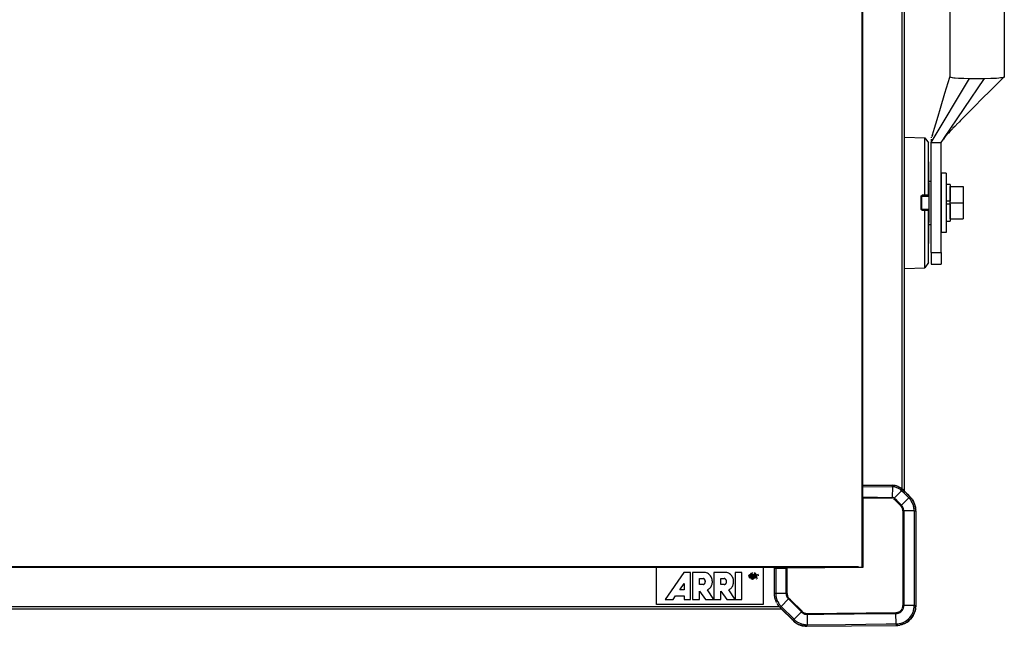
# Model space of a CAD drawing. Header units: millimetres. Extents: x -717 to 723, y -293 to 322.
# Tile 10 of 15: x 325 to 723, y -293 to -48. Entities that reach past the tile are written whole.
import ezdxf

# ---------------------------------------------------------------- set-up
doc = ezdxf.new("R2010")
doc.units = ezdxf.units.MM

# ---------------------------------------------------------------- blocks, each defined once
blk = doc.blocks.new('Etikett-ARRI-klein__1', base_point=(582.36, -283.78))
at = {"color": 7, "linetype": 'Continuous'}
for p, q in [((582.36, -268.78), (625.36, -268.78)), ((582.36, -283.78), (582.36, -268.78)), ((625.36, -268.78), (625.36, -283.78)), ((593.42, -270.82), (585.86, -281.8)), ((596.14, -270.82), (593.42, -270.82)), ((596.14, -281.8), (596.14, -270.82)), ((596.95, -270.82), (596.95, -281.8)), ((602.19, -270.82), (596.95, -270.82)), ((599.72, -273.29), (601.16, -273.29)), ((599.72, -275.76), (599.72, -273.29)), ((599.72, -273.29), (601.16, -273.29)), ((605.52, -270.82), (605.47, -281.8)), ((610.76, -270.82), (605.52, -270.82)), ((608.29, -273.29), (609.73, -273.29)), ((608.29, -275.76), (608.29, -273.29)), ((608.29, -273.29), (609.73, -273.29)), ((614.09, -270.87), (614.09, -281.8)), ((616.86, -270.87), (614.09, -270.87)), ((616.86, -281.8), (616.86, -270.87)), ((619.62, -272.16), (619.65, -272.02)), ((619.65, -272.02), (619.62, -272.16)), ((619.62, -272.16), (619.65, -272.02)), ((619.67, -272.65), (619.62, -272.44)), ((619.65, -272.02), (619.72, -271.82)), ((619.65, -272.02), (619.72, -271.82)), ((619.72, -272.78), (619.67, -272.65)), ((619.72, -271.82), (619.84, -271.64)), ((619.72, -271.82), (619.84, -271.64)), ((620.09, -272.34), (620.37, -272.4)), ((620.09, -272.34), (620.37, -272.4)), ((620.37, -272.4), (620.09, -272.34)), ((620.37, -272.4), (620.27, -272.85)), ((620.31, -271.64), (620.38, -272.21)), ((620.52, -271.11), (620.68, -271.05)), ((620.52, -271.11), (620.68, -271.05)), ((620.68, -273.55), (620.52, -273.49)), ((620.6, -273.15), (620.6, -271.32)), ((620.81, -271.24), (620.79, -273.4)), ((620.97, -273.48), (621.06, -272.39)), ((621.06, -272.25), (621.06, -271.24)), ((621.11, -270.94), (621.3, -270.92)), ((621.11, -270.94), (621.3, -270.92)), ((621.3, -273.68), (621.11, -273.66)), ((621.35, -271.94), (621.36, -271.73)), ((621.36, -271.73), (621.36, -271.5)), ((621.55, -273.03), (621.55, -272.56)), ((621.75, -271.24), (621.75, -273.3)), ((621.98, -272.24), (621.98, -271.33)), ((621.98, -273.24), (621.99, -272.38)), ((622.23, -272.5), (621.99, -272.38)), ((622.23, -272.5), (621.99, -272.38)), ((622.23, -273), (622.23, -272.5)), ((622.46, -272.8), (622.46, -272.54)), ((622.46, -272.8), (622.55, -273.03)), ((622.62, -273.53), (622.78, -273.44)), ((622.62, -273.53), (622.78, -273.44)), ((622.7, -271.66), (622.7, -272.97)), ((623.05, -273.24), (622.83, -273.28)), ((622.91, -272.95), (622.91, -271.73)), ((623.38, -271.79), (623.26, -271.6)), ((623.46, -272), (623.38, -271.79)), ((623.49, -272.15), (623.46, -272)), ((591.76, -277.93), (593.52, -275.26)), ((591.76, -277.93), (593.52, -275.26)), ((593.52, -277.93), (591.76, -277.93)), ((593.52, -275.26), (593.52, -277.93)), ((601.16, -275.76), (599.72, -275.76)), ((605.47, -281.8), (603, -277.88)), ((609.73, -275.76), (608.29, -275.76)), ((614.09, -281.8), (611.57, -277.88)), ((585.86, -281.8), (589.08, -281.8)), ((585.86, -281.8), (589.08, -281.8)), ((589.08, -281.8), (590.04, -280.3)), ((589.08, -281.8), (590.04, -280.3)), ((590.04, -280.3), (593.47, -280.3)), ((590.04, -280.3), (593.47, -280.3)), ((593.47, -280.3), (593.47, -281.8)), ((593.47, -281.8), (596.14, -281.8)), ((593.47, -281.8), (596.14, -281.8)), ((596.95, -281.8), (599.77, -281.8)), ((596.95, -281.8), (599.77, -281.8)), ((599.77, -281.8), (599.77, -278.38)), ((599.77, -278.38), (602.19, -281.8)), ((599.77, -278.38), (602.19, -281.8)), ((602.19, -281.8), (605.47, -281.8)), ((602.19, -281.8), (605.47, -281.8)), ((605.47, -281.8), (608.34, -281.8)), ((605.47, -281.8), (608.34, -281.8)), ((608.34, -281.8), (608.34, -278.38)), ((608.34, -278.38), (610.76, -281.8)), ((608.34, -278.38), (610.76, -281.8)), ((610.76, -281.8), (614.09, -281.8)), ((610.76, -281.8), (614.09, -281.8)), ((614.09, -281.8), (616.86, -281.8)), ((614.09, -281.8), (616.86, -281.8)), ((625.36, -283.78), (582.36, -283.78))]:
    blk.add_line(p, q, dxfattribs=at)
for points, knots in [([(602.09, -274.53), (602.09, -274.43), (602.08, -274.25), (601.98, -273.99), (601.84, -273.75), (601.65, -273.54), (601.43, -273.38), (601.25, -273.32), (601.16, -273.29)], [0, 0, 0, 0, 0.275764, 0.551528, 0.827292, 1.103056, 1.37882, 1.654584, 1.654584, 1.654584, 1.654584]), ([(601.16, -275.76), (601.27, -275.72), (601.48, -275.64), (601.74, -275.43), (601.95, -275.15), (602.04, -274.83), (602.1, -274.53), (602.04, -274.23), (601.95, -273.9), (601.72, -273.64), (601.48, -273.41), (601.28, -273.33), (601.16, -273.29)], [0, 0, 0, 0, 0.330636, 0.661271, 0.99705, 1.37187, 1.645769, 1.919756, 2.281073, 2.644711, 2.930321, 3.28612, 3.28612, 3.28612, 3.28612]), ([(604.92, -274.53), (604.9, -274.25), (604.87, -273.71), (604.6, -272.92), (604.19, -272.21), (603.63, -271.6), (602.96, -271.11), (602.45, -270.92), (602.19, -270.82)], [0, 0, 0, 0, 0.819175, 1.638259, 2.457328, 3.276398, 4.095467, 4.914537, 4.914537, 4.914537, 4.914537]), ([(610.66, -274.53), (610.65, -274.43), (610.64, -274.25), (610.55, -273.99), (610.41, -273.75), (610.22, -273.54), (609.99, -273.38), (609.82, -273.32), (609.73, -273.29)], [0, 0, 0, 0, 0.275764, 0.551528, 0.827292, 1.103056, 1.37882, 1.654584, 1.654584, 1.654584, 1.654584]), ([(609.73, -275.76), (609.84, -275.72), (610.04, -275.64), (610.31, -275.43), (610.52, -275.15), (610.61, -274.83), (610.67, -274.53), (610.61, -274.23), (610.52, -273.9), (610.29, -273.64), (610.05, -273.41), (609.85, -273.33), (609.73, -273.29)], [0, 0, 0, 0, 0.330636, 0.661271, 0.99705, 1.37187, 1.645769, 1.919756, 2.281073, 2.644711, 2.930321, 3.28612, 3.28612, 3.28612, 3.28612]), ([(613.48, -274.53), (613.47, -274.25), (613.43, -273.71), (613.17, -272.92), (612.75, -272.21), (612.2, -271.6), (611.53, -271.11), (611.02, -270.92), (610.76, -270.82)], [0, 0, 0, 0, 0.819175, 1.638259, 2.457328, 3.276398, 4.095467, 4.914537, 4.914537, 4.914537, 4.914537]), ([(619.86, -272.58), (619.87, -272.61), (619.88, -272.71), (619.83, -272.84), (619.92, -272.97), (619.99, -272.97), (620.03, -272.98)], [0, 0, 0, 0, 0.1012787, 0.2811208, 0.4045915, 0.4986247, 0.4986247, 0.4986247, 0.4986247]), ([(619.91, -272.36), (619.9, -272.39), (619.89, -272.47), (619.85, -272.57), (619.88, -272.71), (619.83, -272.84), (619.92, -272.97), (619.99, -272.97), (620.03, -272.98)], [0, 0, 0, 0, 0.1138245, 0.2276491, 0.3289277, 0.5087698, 0.6322406, 0.7262738, 0.7262738, 0.7262738, 0.7262738]), ([(620.34, -271.5), (620.26, -271.64), (620.11, -271.92), (619.98, -272.21), (619.91, -272.36)], [0, 0, 0, 0, 0.4778344, 0.9547184, 0.9547184, 0.9547184, 0.9547184]), ([(620.03, -272.98), (620.05, -272.98), (620.11, -272.97), (620.2, -273), (620.23, -272.91), (620.26, -272.87), (620.27, -272.85)], [0, 0, 0, 0, 0.0829473, 0.1658946, 0.2418009, 0.3177073, 0.3177073, 0.3177073, 0.3177073]), ([(620.03, -272.98), (620.05, -272.97), (620.11, -272.97), (620.18, -273), (620.22, -272.93), (620.25, -272.89), (620.27, -272.85)], [0, 0, 0, 0, 0.0829473, 0.1658946, 0.1848712, 0.3177073, 0.3177073, 0.3177073, 0.3177073]), ([(620.15, -271.91), (620.13, -271.96), (620.11, -272.02), (620.08, -272.08), (620.08, -272.09)], [0, 0, 0, 0, 0.1735313, 0.1983215, 0.1983215, 0.1983215, 0.1983215]), ([(620.6, -271.32), (620.6, -271.32), (620.56, -271.32), (620.47, -271.32), (620.37, -271.4), (620.35, -271.47), (620.34, -271.5)], [0, 0, 0, 0, 0.0141745, 0.1133961, 0.2613358, 0.349715, 0.349715, 0.349715, 0.349715]), ([(620.4, -273.26), (620.4, -273.26), (620.45, -273.28), (620.5, -273.31), (620.54, -273.33)], [0, 0, 0, 0, 0.0192654, 0.154123, 0.154123, 0.154123, 0.154123]), ([(620.4, -273.26), (620.44, -273.28), (620.48, -273.3), (620.53, -273.32), (620.54, -273.33)], [0, 0, 0, 0, 0.1348577, 0.154123, 0.154123, 0.154123, 0.154123]), ([(620.79, -273.4), (620.84, -273.42), (620.9, -273.45), (620.96, -273.47), (620.97, -273.48)], [0, 0, 0, 0, 0.1671102, 0.1909831, 0.1909831, 0.1909831, 0.1909831]), ([(620.79, -273.4), (620.84, -273.42), (620.9, -273.45), (620.96, -273.47), (620.97, -273.48)], [0, 0, 0, 0, 0.1671102, 0.1909831, 0.1909831, 0.1909831, 0.1909831]), ([(621.06, -272.25), (621.06, -272.3), (621.06, -272.4), (621.2, -272.33), (621.27, -272.31), (621.32, -272.29), (621.32, -272.29)], [0, 0, 0, 0, 0.1117891, 0.2276296, 0.3481612, 0.36538, 0.36538, 0.36538, 0.36538]), ([(621.3, -272.86), (621.29, -272.79), (621.29, -272.64), (621.27, -272.5), (621.26, -272.43)], [0, 0, 0, 0, 0.2147758, 0.4295515, 0.4295515, 0.4295515, 0.4295515]), ([(621.3, -272.86), (621.29, -272.79), (621.29, -272.64), (621.27, -272.5), (621.26, -272.43)], [0, 0, 0, 0, 0.2147758, 0.4295515, 0.4295515, 0.4295515, 0.4295515]), ([(621.32, -273.35), (621.31, -273.24), (621.3, -273.07), (621.3, -272.91), (621.3, -272.86)], [0, 0, 0, 0, 0.338264, 0.4903273, 0.4903273, 0.4903273, 0.4903273]), ([(621.32, -272.29), (621.33, -272.28), (621.39, -272.23), (621.44, -272.17), (621.49, -272.12)], [0, 0, 0, 0, 0.0299543, 0.2396343, 0.2396343, 0.2396343, 0.2396343]), ([(621.32, -272.29), (621.37, -272.24), (621.43, -272.19), (621.49, -272.13), (621.49, -272.12)], [0, 0, 0, 0, 0.20968, 0.2396343, 0.2396343, 0.2396343, 0.2396343]), ([(621.48, -272.41), (621.44, -272.41), (621.35, -272.42), (621.33, -272.34), (621.32, -272.29)], [0, 0, 0, 0, 0.098926, 0.2228513, 0.2228513, 0.2228513, 0.2228513]), ([(621.32, -273.35), (621.32, -273.35), (621.35, -273.4), (621.37, -273.45), (621.4, -273.49)], [0, 0, 0, 0, 0.0202709, 0.1621675, 0.1621675, 0.1621675, 0.1621675]), ([(621.4, -273.49), (621.45, -273.47), (621.56, -273.42), (621.59, -273.31), (621.61, -273.25)], [0, 0, 0, 0, 0.1574045, 0.3369786, 0.3369786, 0.3369786, 0.3369786]), ([(621.4, -273.49), (621.45, -273.47), (621.56, -273.42), (621.59, -273.31), (621.61, -273.25)], [0, 0, 0, 0, 0.1574045, 0.3369786, 0.3369786, 0.3369786, 0.3369786]), ([(621.55, -272.56), (621.54, -272.55), (621.52, -272.5), (621.5, -272.45), (621.48, -272.41)], [0, 0, 0, 0, 0.0210796, 0.1686366, 0.1686366, 0.1686366, 0.1686366]), ([(622.52, -271.57), (622.51, -271.54), (622.49, -271.49), (622.47, -271.39), (622.31, -271.36), (622.26, -271.26), (622.22, -271.19)], [0, 0, 0, 0, 0.0824511, 0.1649021, 0.2875019, 0.4956426, 0.4956426, 0.4956426, 0.4956426]), ([(622.23, -272.14), (622.25, -272.07), (622.29, -271.93), (622.29, -271.79), (622.29, -271.72)], [0, 0, 0, 0, 0.2162969, 0.4325938, 0.4325938, 0.4325938, 0.4325938]), ([(622.26, -272.31), (622.26, -272.3), (622.25, -272.25), (622.24, -272.19), (622.23, -272.14)], [0, 0, 0, 0, 0.0213108, 0.1704863, 0.1704863, 0.1704863, 0.1704863]), ([(622.29, -271.72), (622.29, -271.66), (622.29, -271.53), (622.27, -271.4), (622.26, -271.33)], [0, 0, 0, 0, 0.1622345, 0.3898243, 0.3898243, 0.3898243, 0.3898243]), ([(622.29, -271.72), (622.29, -271.66), (622.29, -271.53), (622.27, -271.4), (622.26, -271.33)], [0, 0, 0, 0, 0.1622345, 0.3898243, 0.3898243, 0.3898243, 0.3898243]), ([(622.41, -272.4), (622.41, -272.39), (622.35, -272.36), (622.3, -272.33), (622.26, -272.31)], [0, 0, 0, 0, 0.0219274, 0.1754194, 0.1754194, 0.1754194, 0.1754194]), ([(622.41, -272.4), (622.38, -272.34), (622.34, -272.25), (622.41, -272.18), (622.45, -272.15)], [0, 0, 0, 0, 0.160055, 0.2759793, 0.2759793, 0.2759793, 0.2759793]), ([(622.41, -272.4), (622.38, -272.34), (622.34, -272.25), (622.41, -272.18), (622.45, -272.15)], [0, 0, 0, 0, 0.160055, 0.2759793, 0.2759793, 0.2759793, 0.2759793]), ([(622.45, -272.15), (622.47, -272.1), (622.52, -272), (622.54, -271.89), (622.54, -271.84)], [0, 0, 0, 0, 0.1710982, 0.3304347, 0.3304347, 0.3304347, 0.3304347]), ([(622.45, -272.15), (622.47, -272.1), (622.52, -272), (622.54, -271.89), (622.54, -271.84)], [0, 0, 0, 0, 0.1710982, 0.3304347, 0.3304347, 0.3304347, 0.3304347]), ([(622.54, -271.84), (622.54, -271.79), (622.55, -271.7), (622.53, -271.61), (622.52, -271.57)], [0, 0, 0, 0, 0.1369679, 0.2749007, 0.2749007, 0.2749007, 0.2749007]), ([(603, -277.88), (603.19, -277.76), (603.56, -277.51), (604.04, -277.02), (604.42, -276.47), (604.7, -275.85), (604.88, -275.2), (604.91, -274.75), (604.92, -274.53)], [0, 0, 0, 0, 0.672276, 1.344599, 2.016932, 2.689265, 3.361597, 4.03393, 4.03393, 4.03393, 4.03393]), ([(603, -277.88), (603.19, -277.76), (603.56, -277.51), (604.04, -277.02), (604.42, -276.47), (604.7, -275.85), (604.88, -275.2), (604.91, -274.75), (604.92, -274.53)], [0, 0, 0, 0, 0.672276, 1.344599, 2.016932, 2.689265, 3.361597, 4.03393, 4.03393, 4.03393, 4.03393]), ([(611.57, -277.88), (611.76, -277.76), (612.13, -277.51), (612.6, -277.02), (612.99, -276.47), (613.27, -275.85), (613.45, -275.2), (613.47, -274.75), (613.48, -274.53)], [0, 0, 0, 0, 0.672276, 1.344599, 2.016932, 2.689265, 3.361597, 4.03393, 4.03393, 4.03393, 4.03393]), ([(611.57, -277.88), (611.76, -277.76), (612.13, -277.51), (612.6, -277.02), (612.99, -276.47), (613.27, -275.85), (613.45, -275.2), (613.47, -274.75), (613.48, -274.53)], [0, 0, 0, 0, 0.672276, 1.344599, 2.016932, 2.689265, 3.361597, 4.03393, 4.03393, 4.03393, 4.03393])]:
    blk.add_open_spline(points, degree=3, knots=knots, dxfattribs=at)
for points in [[(619.91, -272.36), (619.93, -272.38), (619.97, -272.43), (620.01, -272.48), (620.02, -272.5)], [(620.15, -271.91), (620.14, -271.94), (620.12, -272), (620.09, -272.06), (620.08, -272.09)], [(620.31, -271.64), (620.29, -271.68), (620.23, -271.77), (620.18, -271.86), (620.15, -271.91)], [(620.31, -271.64), (620.29, -271.68), (620.23, -271.77), (620.18, -271.86), (620.15, -271.91)], [(621.32, -273.35), (621.33, -273.37), (621.36, -273.42), (621.38, -273.47), (621.4, -273.49)], [(621.98, -271.12), (621.95, -271.12), (621.88, -271.11), (621.82, -271.1), (621.78, -271.1)], [(622.22, -271.19), (622.18, -271.18), (622.1, -271.16), (622.02, -271.13), (621.98, -271.12)], [(622.46, -272.54), (622.45, -272.52), (622.44, -272.47), (622.42, -272.42), (622.41, -272.4)]]:
    blk.add_open_spline(points, degree=3, dxfattribs=at)
blk = doc.blocks.new('Gehäuserahmen-lang__16', base_point=(-622.16, -285.69))
at = {"color": 7, "linetype": 'Continuous'}
for p, q in [((663.87, -268.59), (-622.16, -268.59)), ((632.87, -285.69), (-591.15, -285.69)), ((632.87, -285.69), (-591.15, -285.69))]:
    blk.add_line(p, q, dxfattribs=at)
at = {"color": 1, "linetype": 'Continuous'}
for p, q in [((582.36, -268.79), (-599.24, -268.79)), ((640.95, -268.79), (625.36, -268.79)), ((632.87, -285.69), (-591.15, -285.69)), ((631.88, -284.69), (-590.17, -284.69))]:
    blk.add_line(p, q, dxfattribs=at)
blk = doc.blocks.new('Gehäuserahmen_seitlich__22', base_point=(665.36, -268.57))
at = {"color": 7, "linetype": 'Continuous'}
for p, q in [((665.36, -268.57), (665.36, 29.62)), ((682.46, -238.18), (682.46, -2.62))]:
    blk.add_line(p, q, dxfattribs=at)
at = {"color": 1, "linetype": 'Continuous'}
for p, q in [((681.46, -237.19), (681.46, -3.52)), ((665.56, -235.59), (665.56, -5.25))]:
    blk.add_line(p, q, dxfattribs=at)
blk = doc.blocks.new('Seitenteil-links__23', base_point=(629.86, -292.59))
at = {"color": 7, "linetype": 'Continuous'}
for p, q in [((682.46, -95.12), (690.61, -95.41)), ((690.61, -95.41), (692.06, -97.52)), ((692.06, -118.48), (692.06, -97.52)), ((689.44, -124.13), (689.44, -119.12)), ((689.74, -118.82), (691.76, -118.78)), ((690.6, -124.44), (689.74, -124.43)), ((689.74, -124.43), (690.6, -124.44)), ((691.76, -124.46), (690.6, -124.44)), ((690.6, -124.44), (691.25, -124.45)), ((691.25, -124.45), (691.57, -124.46)), ((691.57, -124.46), (691.76, -124.46)), ((692.06, -145.78), (692.06, -124.76)), ((692.06, -145.78), (690.61, -147.9)), ((682.46, -148.18), (690.61, -147.9)), ((665.36, -236.32), (665.36, -235.87)), ((665.36, -240.5), (665.36, -236.32)), ((665.66, -235.67), (666.85, -235.58)), ((665.66, -235.67), (677.52, -235.68)), ((666.85, -235.58), (671.57, -235.63)), ((671.57, -235.63), (676.03, -235.66)), ((676.03, -235.66), (677.52, -235.68)), ((677.82, -235.69), (677.52, -235.68)), ((677.52, -235.68), (677.82, -235.69)), ((677.96, -235.7), (677.82, -235.69)), ((677.82, -235.69), (677.96, -235.7)), ((678.1, -235.71), (677.96, -235.7)), ((677.96, -235.7), (678.1, -235.71)), ((678.51, -235.77), (678.1, -235.71)), ((678.1, -235.71), (678.51, -235.77)), ((678.68, -235.8), (678.51, -235.77)), ((678.51, -235.77), (678.68, -235.8)), ((678.97, -235.87), (678.68, -235.8)), ((678.68, -235.8), (679.24, -235.94)), ((679.24, -235.94), (678.97, -235.87)), ((679.52, -236.04), (679.24, -235.94)), ((679.24, -235.94), (679.85, -236.17)), ((679.85, -236.17), (679.52, -236.04)), ((680.05, -236.26), (679.85, -236.17)), ((679.85, -236.17), (680.31, -236.39)), ((680.31, -236.39), (680.05, -236.26)), ((680.56, -236.53), (680.31, -236.39)), ((680.31, -236.39), (680.56, -236.53)), ((680.81, -236.69), (680.56, -236.53)), ((680.56, -236.53), (680.81, -236.69)), ((681.05, -236.86), (680.81, -236.69)), ((680.81, -236.69), (681.05, -236.86)), ((681.39, -237.13), (681.05, -236.86)), ((681.05, -236.86), (681.39, -237.13)), ((681.71, -237.43), (681.39, -237.13)), ((681.39, -237.13), (681.71, -237.43)), ((684.61, -240.33), (681.71, -237.43)), ((681.71, -237.43), (682, -237.72)), ((682, -237.72), (683.6, -239.32)), ((665.36, -240.5), (665.36, -240.76)), ((665.36, -240.76), (665.36, -268.57)), ((683.6, -239.32), (684.61, -240.33)), ((684.88, -240.61), (684.61, -240.33)), ((684.61, -240.33), (684.88, -240.61)), ((685.03, -240.78), (684.88, -240.61)), ((684.88, -240.61), (685.03, -240.78)), ((685.14, -240.91), (685.03, -240.78)), ((685.03, -240.78), (685.14, -240.91)), ((685.38, -241.22), (685.14, -240.91)), ((685.14, -240.91), (685.38, -241.22)), ((685.61, -241.55), (685.38, -241.22)), ((685.38, -241.22), (685.61, -241.55)), ((685.82, -241.88), (685.61, -241.55)), ((685.61, -241.55), (686.01, -242.22)), ((685.91, -242.03), (685.82, -241.88)), ((686.21, -242.62), (686.01, -242.22)), ((686.01, -242.22), (686.21, -242.62)), ((686.35, -242.93), (686.21, -242.62)), ((686.21, -242.62), (686.35, -242.93)), ((686.49, -243.29), (686.35, -242.93)), ((686.35, -242.93), (686.49, -243.29)), ((686.61, -243.67), (686.49, -243.29)), ((686.49, -243.29), (686.61, -243.67)), ((686.67, -243.87), (686.61, -243.67)), ((686.61, -243.67), (686.72, -244.04)), ((686.72, -244.04), (686.67, -243.87)), ((686.79, -244.38), (686.72, -244.04)), ((686.72, -244.04), (686.82, -244.52)), ((686.87, -244.85), (686.82, -244.52)), ((686.82, -244.52), (686.87, -244.85)), ((686.92, -245.21), (686.87, -244.85)), ((686.87, -244.85), (686.92, -245.21)), ((686.94, -245.42), (686.92, -245.21)), ((686.92, -245.21), (686.94, -245.42)), ((686.95, -245.6), (686.94, -245.42)), ((686.96, -245.99), (686.95, -245.6)), ((686.96, -245.99), (686.96, -284.25)), ((629.86, -269.18), (629.86, -279.36)), ((630.17, -268.88), (630.61, -268.88)), ((630.36, -268.88), (630.17, -268.88)), ((630.61, -268.88), (630.36, -268.88)), ((630.61, -268.88), (634.78, -268.84)), ((631.13, -268.87), (630.61, -268.88)), ((631.66, -268.87), (631.13, -268.87)), ((632.19, -268.86), (631.66, -268.87)), ((633.25, -268.85), (632.19, -268.86)), ((633.78, -268.85), (633.25, -268.85)), ((634.78, -268.84), (633.78, -268.85)), ((635.04, -268.84), (634.78, -268.84)), ((634.78, -268.84), (635.04, -268.84)), ((635.04, -268.84), (665.36, -268.57)), ((665.66, -268.87), (665.36, -268.57)), ((629.86, -279.36), (629.87, -279.76)), ((629.86, -279.36), (629.87, -279.76)), ((629.87, -279.76), (629.88, -279.94)), ((629.88, -279.94), (629.89, -280.15)), ((629.89, -280.15), (629.94, -280.51)), ((629.94, -280.51), (630.01, -280.92)), ((630.01, -280.92), (630.06, -281.16)), ((630.06, -281.16), (630.1, -281.31)), ((630.24, -281.8), (630.32, -282.06)), ((630.32, -282.06), (630.47, -282.43)), ((630.47, -282.43), (630.62, -282.79)), ((630.62, -282.79), (630.74, -283.03)), ((631, -283.48), (631.21, -283.81)), ((631.21, -283.81), (631.43, -284.13)), ((631.43, -284.13), (631.67, -284.44)), ((631.67, -284.44), (631.79, -284.58)), ((631.79, -284.58), (631.93, -284.74)), ((631.93, -284.74), (632.26, -284.96)), ((632.26, -284.96), (633.64, -286.49)), ((632.81, -285.66), (637.05, -289.9)), ((686.8, -285.81), (686.56, -286.74)), ((686.87, -285.44), (686.8, -285.81)), ((686.92, -284.98), (686.87, -285.44)), ((686.92, -284.98), (686.96, -284.25)), ((686.96, -284.25), (686.94, -284.71)), ((686.94, -284.71), (686.96, -284.25)), ((637.05, -289.9), (637.46, -290.16)), ((684.64, -289.88), (683.84, -290.58)), ((684.82, -289.69), (684.64, -289.88)), ((685.33, -289.08), (684.82, -289.69)), ((685.62, -288.67), (685.33, -289.08)), ((685.91, -288.2), (685.62, -288.67)), ((686.35, -287.3), (685.91, -288.2)), ((686.56, -286.74), (686.35, -287.3)), ((637.98, -290.75), (637.46, -290.16)), ((638.35, -291.06), (637.98, -290.75)), ((638.56, -291.18), (638.35, -291.06)), ((638.69, -291.3), (638.56, -291.18)), ((638.96, -291.43), (638.69, -291.3)), ((639.79, -291.89), (639.13, -291.53)), ((640.02, -291.96), (639.79, -291.89)), ((640.33, -292.08), (640.18, -292.05)), ((640.57, -292.19), (640.33, -292.08)), ((641.37, -292.41), (640.57, -292.19)), ((641.54, -292.42), (641.37, -292.41)), ((641.78, -292.49), (641.54, -292.42)), ((641.94, -292.51), (641.78, -292.49)), ((642.19, -292.54), (641.94, -292.51)), ((642.33, -292.53), (642.19, -292.54)), ((643.03, -292.59), (642.53, -292.54)), ((643.03, -292.59), (679.03, -292.25)), ((679.76, -292.21), (679.03, -292.25)), ((680.48, -292.1), (679.76, -292.21)), ((680.74, -292.05), (680.48, -292.1)), ((681.51, -291.83), (680.74, -292.05)), ((682.01, -291.64), (681.51, -291.83)), ((682.49, -291.42), (682.01, -291.64)), ((683.44, -290.88), (682.49, -291.42)), ((683.84, -290.58), (683.44, -290.88))]:
    blk.add_line(p, q, dxfattribs=at)
at = {"color": 1, "linetype": 'Continuous'}
for p, q in [((690.61, -118.47), (690.61, -95.41)), ((689.15, -119.09), (689.18, -118.91)), ((689.15, -124.16), (689.15, -119.09)), ((689.18, -118.91), (689.25, -118.76)), ((689.41, -118.59), (689.57, -118.51)), ((689.57, -118.51), (689.74, -118.48)), ((689.74, -118.48), (690.61, -118.47)), ((689.74, -118.82), (690.6, -118.8)), ((690.6, -118.8), (691.76, -118.78)), ((690.61, -118.47), (691.17, -118.46)), ((691.17, -118.46), (691.62, -118.46)), ((691.62, -118.46), (691.82, -118.47)), ((691.82, -118.47), (692.06, -118.48)), ((689.18, -124.33), (689.15, -124.16)), ((689.25, -124.49), (689.18, -124.33)), ((689.57, -124.73), (689.41, -124.66)), ((689.74, -124.76), (689.57, -124.73)), ((690.61, -124.78), (689.74, -124.76)), ((690.61, -147.9), (690.61, -124.78)), ((691.17, -124.78), (690.61, -124.78)), ((691.62, -124.78), (691.17, -124.78)), ((691.82, -124.78), (691.62, -124.78)), ((692.06, -124.76), (691.82, -124.78)), ((665.66, -236.2), (665.66, -235.67)), ((665.66, -240.39), (665.66, -236.2)), ((665.66, -236.2), (677.52, -236.3)), ((677.52, -236.3), (677.48, -240.59)), ((677.52, -236.1), (677.52, -235.68)), ((677.52, -236.3), (677.52, -236.1)), ((678.05, -236.33), (677.52, -236.3)), ((678.51, -236.41), (678.05, -236.33)), ((681.27, -237.87), (678.31, -240.84)), ((679.06, -236.54), (678.51, -236.41)), ((680.04, -236.96), (679.06, -236.54)), ((680.51, -237.24), (680.04, -236.96)), ((680.9, -237.54), (680.51, -237.24)), ((681.27, -237.87), (680.9, -237.54)), ((681.27, -237.87), (681.71, -237.43)), ((682.29, -238.89), (681.27, -237.87)), ((665.36, -240.76), (665.57, -240.76)), ((665.57, -240.76), (665.66, -240.39)), ((665.57, -240.76), (665.66, -268.87)), ((665.57, -240.76), (677.47, -240.87)), ((665.66, -240.39), (677.48, -240.59)), ((677.48, -240.59), (677.47, -240.87)), ((677.8, -240.54), (677.66, -240.52)), ((678.17, -240.73), (677.8, -240.54)), ((678.12, -241.05), (678.31, -240.84)), ((678.34, -241.4), (678.12, -241.05)), ((679.32, -241.86), (678.31, -240.84)), ((680.94, -244), (678.34, -241.4)), ((681.21, -243.75), (679.32, -241.86)), ((684.17, -240.77), (681.21, -243.75)), ((684.17, -240.77), (682.29, -238.89)), ((684.17, -240.77), (684.35, -240.6)), ((684.43, -241.04), (684.17, -240.77)), ((684.35, -240.6), (684.61, -240.33)), ((684.66, -241.31), (684.43, -241.04)), ((684.88, -241.6), (684.66, -241.31)), ((685.01, -241.77), (684.88, -241.6)), ((685.19, -242.04), (685.01, -241.77)), ((685.28, -242.2), (685.19, -242.04)), ((685.5, -242.59), (685.28, -242.2)), ((681.21, -243.75), (680.94, -244)), ((681.08, -244.17), (680.94, -244)), ((681.28, -244.43), (681.08, -244.17)), ((681.37, -243.94), (681.21, -243.75)), ((681.4, -244.62), (681.28, -244.43)), ((681.52, -244.13), (681.37, -243.94)), ((681.55, -244.92), (681.4, -244.62)), ((681.73, -244.45), (681.52, -244.13)), ((681.66, -245.23), (681.55, -244.92)), ((681.72, -245.56), (681.66, -245.23)), ((681.75, -245.78), (681.72, -245.56)), ((682.01, -245.12), (681.73, -244.45)), ((681.76, -246), (681.75, -245.78)), ((681.76, -246), (682.13, -245.99)), ((681.76, -246), (681.76, -284.22)), ((682.08, -245.49), (682.01, -245.12)), ((682.11, -245.74), (682.08, -245.49)), ((682.13, -245.99), (682.11, -245.74)), ((682.13, -245.99), (682.13, -284.25)), ((686.33, -245.99), (682.13, -245.99)), ((685.63, -242.84), (685.5, -242.59)), ((685.9, -243.51), (685.63, -242.84)), ((686.02, -243.85), (685.9, -243.51)), ((686.11, -244.2), (686.02, -243.85)), ((686.16, -244.38), (686.11, -244.2)), ((686.22, -244.7), (686.16, -244.38)), ((686.25, -244.91), (686.22, -244.7)), ((686.3, -245.33), (686.25, -244.91)), ((686.33, -245.65), (686.3, -245.33)), ((686.33, -245.99), (686.33, -245.65)), ((686.33, -245.99), (686.33, -284.25)), ((686.33, -245.99), (686.96, -245.99)), ((629.86, -269.18), (630.13, -269.18)), ((630.13, -269.18), (630.49, -269.18)), ((630.49, -269.18), (634.68, -269.14)), ((630.49, -269.18), (630.49, -279.36)), ((634.68, -269.14), (635.05, -269.14)), ((634.68, -279.36), (634.68, -269.14)), ((665.66, -268.87), (635.05, -269.14)), ((635.05, -279.34), (635.05, -269.14)), ((630.13, -279.36), (629.86, -279.36)), ((629.87, -279.76), (629.88, -279.94)), ((629.88, -279.94), (629.89, -280.15)), ((629.89, -280.15), (629.94, -280.51)), ((629.94, -280.51), (630.01, -280.92)), ((630.01, -280.92), (630.1, -281.31)), ((630.1, -281.31), (630.14, -281.48)), ((630.49, -279.36), (630.13, -279.36)), ((630.14, -281.48), (630.24, -281.8)), ((630.24, -281.8), (630.32, -282.06)), ((630.49, -279.36), (630.5, -279.7)), ((634.68, -279.36), (630.49, -279.36)), ((630.5, -279.7), (630.52, -280.03)), ((630.52, -280.03), (630.57, -280.44)), ((630.57, -280.44), (630.61, -280.65)), ((630.61, -280.65), (630.67, -280.97)), ((630.67, -280.97), (630.71, -281.15)), ((630.71, -281.15), (630.81, -281.5)), ((630.81, -281.5), (630.92, -281.84)), ((630.92, -281.84), (631.2, -282.51)), ((635.68, -281.55), (632.65, -284.57)), ((634.68, -279.36), (635.05, -279.34)), ((634.68, -279.36), (634.7, -279.61)), ((634.7, -279.61), (634.73, -279.86)), ((634.73, -279.86), (634.8, -280.23)), ((634.8, -280.23), (635.08, -280.91)), ((635.05, -279.34), (635.07, -279.57)), ((635.07, -279.57), (635.09, -279.79)), ((635.08, -280.91), (635.29, -281.22)), ((635.09, -279.79), (635.16, -280.12)), ((635.16, -280.12), (635.26, -280.44)), ((635.26, -280.44), (635.41, -280.74)), ((635.29, -281.22), (635.45, -281.42)), ((635.41, -280.74), (635.53, -280.92)), ((635.45, -281.42), (635.68, -281.55)), ((635.53, -280.92), (635.74, -281.19)), ((635.82, -281.42), (635.68, -281.55)), ((640.81, -286.81), (635.68, -281.55)), ((635.74, -281.19), (635.82, -281.42)), ((636.4, -281.87), (635.82, -281.42)), ((641.07, -286.54), (636.4, -281.87)), ((630.32, -282.06), (630.47, -282.43)), ((630.47, -282.43), (630.62, -282.79)), ((630.62, -282.79), (630.74, -283.03)), ((630.9, -283.32), (631, -283.48)), ((631, -283.48), (631.21, -283.81)), ((631.2, -282.51), (631.32, -282.76)), ((631.21, -283.81), (631.43, -284.13)), ((631.32, -282.76), (631.54, -283.15)), ((631.43, -284.13), (631.67, -284.44)), ((631.54, -283.15), (631.64, -283.31)), ((631.64, -283.31), (631.82, -283.58)), ((631.67, -284.44), (631.79, -284.58)), ((631.79, -284.58), (631.93, -284.74)), ((631.82, -283.58), (631.94, -283.75)), ((631.93, -284.74), (632.26, -284.96)), ((631.94, -283.75), (632.16, -284.04)), ((632.16, -284.04), (632.4, -284.31)), ((632.65, -284.57), (632.26, -284.96)), ((637.46, -290.16), (632.26, -284.96)), ((632.4, -284.31), (632.65, -284.57)), ((637.85, -289.77), (632.65, -284.57)), ((633.64, -286.49), (632.81, -285.66)), ((681.09, -286.07), (681.3, -285.79)), ((681.3, -285.79), (681.51, -285.42)), ((681.49, -286.17), (681.72, -285.82)), ((681.58, -285.24), (681.65, -285.05)), ((681.65, -285.05), (681.7, -284.86)), ((681.7, -284.86), (681.74, -284.54)), ((681.72, -285.82), (681.97, -285.24)), ((681.74, -284.54), (681.76, -284.22)), ((682.13, -284.25), (681.76, -284.22)), ((681.97, -285.24), (682.03, -285.04)), ((682.03, -285.04), (682.09, -284.71)), ((682.09, -284.71), (682.12, -284.48)), ((682.12, -284.48), (682.13, -284.25)), ((686.33, -284.25), (682.13, -284.25)), ((686.08, -286.15), (686.22, -285.53)), ((686.22, -285.53), (686.31, -284.9)), ((686.31, -284.9), (686.33, -284.57)), ((686.33, -284.57), (686.33, -284.25)), ((686.33, -284.25), (686.96, -284.25)), ((686.56, -286.74), (686.8, -285.81)), ((686.8, -285.81), (686.87, -285.44)), ((686.87, -285.44), (686.92, -284.98)), ((637.67, -289.95), (637.46, -290.16)), ((637.85, -289.77), (637.67, -289.95)), ((640.81, -286.81), (637.85, -289.77)), ((637.85, -289.77), (638.1, -290.01)), ((640.81, -286.81), (641.07, -286.54)), ((640.81, -286.81), (641.01, -286.98)), ((641.01, -286.98), (641.21, -287.13)), ((641.07, -286.54), (641.24, -286.69)), ((641.21, -287.13), (641.52, -287.34)), ((641.24, -286.69), (641.41, -286.82)), ((641.41, -286.82), (641.69, -287.01)), ((641.52, -287.34), (642.21, -287.62)), ((641.69, -287.01), (642, -287.16)), ((642, -287.16), (642.32, -287.26)), ((642.21, -287.62), (642.58, -287.69)), ((642.32, -287.26), (642.54, -287.31)), ((642.54, -287.31), (642.87, -287.35)), ((642.58, -287.69), (642.83, -287.72)), ((642.83, -287.72), (643.09, -287.73)), ((642.87, -287.35), (643.1, -287.36)), ((643.09, -287.73), (643.1, -287.36)), ((643.09, -287.73), (649.83, -287.68)), ((643.09, -287.73), (643.12, -291.93)), ((643.1, -287.36), (678.96, -287.05)), ((649.83, -287.68), (674.51, -287.46)), ((674.51, -287.46), (678.99, -287.42)), ((678.96, -287.05), (679.28, -287.03)), ((678.96, -287.05), (678.99, -287.42)), ((678.99, -287.42), (679.23, -287.4)), ((679.02, -291.62), (678.99, -287.42)), ((679.23, -287.4), (679.46, -287.38)), ((679.28, -287.03), (679.52, -286.99)), ((679.46, -287.38), (679.79, -287.31)), ((679.52, -286.99), (679.79, -286.93)), ((679.79, -286.93), (679.98, -286.86)), ((679.79, -287.31), (679.99, -287.25)), ((679.99, -287.25), (680.56, -286.99)), ((680.16, -286.78), (680.5, -286.59)), ((680.5, -286.59), (680.81, -286.36)), ((680.56, -286.99), (680.91, -286.75)), ((680.81, -286.36), (680.95, -286.22)), ((680.91, -286.75), (681.49, -286.17)), ((680.95, -286.22), (681.09, -286.07)), ((683.23, -290.26), (683.73, -289.87)), ((683.73, -289.87), (684.63, -288.97)), ((683.84, -290.58), (684.64, -289.88)), ((684.63, -288.97), (685.01, -288.46)), ((684.64, -289.88), (684.82, -289.69)), ((684.82, -289.69), (685.33, -289.08)), ((685.01, -288.46), (685.35, -287.92)), ((685.33, -289.08), (685.62, -288.67)), ((685.35, -287.92), (685.51, -287.64)), ((685.51, -287.64), (685.65, -287.35)), ((685.62, -288.67), (685.91, -288.2)), ((685.65, -287.35), (685.89, -286.76)), ((685.89, -286.76), (686, -286.46)), ((685.91, -288.2), (686.35, -287.3)), ((686, -286.46), (686.08, -286.15)), ((686.35, -287.3), (686.56, -286.74)), ((637.46, -290.16), (637.68, -290.49)), ((637.68, -290.49), (637.83, -290.62)), ((637.83, -290.62), (637.98, -290.75)), ((637.98, -290.75), (638.56, -291.18)), ((638.1, -290.01), (638.36, -290.24)), ((638.36, -290.24), (638.68, -290.49)), ((638.56, -291.18), (638.96, -291.43)), ((638.68, -290.49), (638.87, -290.62)), ((638.87, -290.62), (639.14, -290.8)), ((638.96, -291.43), (639.13, -291.53)), ((639.13, -291.53), (639.3, -291.63)), ((639.14, -290.8), (639.29, -290.89)), ((639.29, -290.89), (639.61, -291.07)), ((639.3, -291.63), (639.66, -291.8)), ((639.61, -291.07), (639.93, -291.23)), ((639.66, -291.8), (640.02, -291.96)), ((639.93, -291.23), (640.61, -291.51)), ((640.02, -291.96), (640.33, -292.08)), ((640.33, -292.08), (640.77, -292.23)), ((640.61, -291.51), (640.87, -291.6)), ((640.77, -292.23), (640.97, -292.28)), ((640.87, -291.6), (641.31, -291.72)), ((640.97, -292.28), (641.15, -292.33)), ((641.15, -292.33), (641.54, -292.42)), ((641.31, -291.72), (641.49, -291.76)), ((641.49, -291.76), (641.8, -291.82)), ((641.54, -292.42), (642.33, -292.53)), ((641.8, -291.82), (642.03, -291.86)), ((642.03, -291.86), (642.39, -291.9)), ((642.39, -291.9), (642.75, -291.93)), ((642.53, -292.54), (642.73, -292.55)), ((642.73, -292.55), (643.03, -292.59)), ((642.75, -291.93), (643.12, -291.93)), ((643.12, -291.93), (643.03, -292.59)), ((643.03, -292.59), (679.03, -292.25)), ((643.12, -291.93), (658.57, -291.8)), ((658.57, -291.8), (675.05, -291.65)), ((675.05, -291.65), (679.02, -291.62)), ((679.02, -291.62), (679.35, -291.61)), ((679.02, -291.62), (679.03, -292.25)), ((679.03, -292.25), (679.76, -292.21)), ((679.35, -291.61), (679.68, -291.58)), ((679.68, -291.58), (680.31, -291.49)), ((679.76, -292.21), (680.48, -292.1)), ((680.31, -291.49), (680.93, -291.35)), ((680.48, -292.1), (680.74, -292.05)), ((680.74, -292.05), (681.51, -291.83)), ((680.93, -291.35), (681.23, -291.26)), ((681.23, -291.26), (681.54, -291.16)), ((681.51, -291.83), (682.01, -291.64)), ((681.54, -291.16), (681.82, -291.04)), ((681.82, -291.04), (682.12, -290.91)), ((682.01, -291.64), (682.49, -291.42)), ((682.12, -290.91), (682.41, -290.76)), ((682.41, -290.76), (682.69, -290.61)), ((682.49, -291.42), (683.44, -290.88)), ((682.69, -290.61), (683.23, -290.26)), ((683.44, -290.88), (683.84, -290.58))]:
    blk.add_line(p, q, dxfattribs=at)
blk = doc.blocks.new('Seitenteil-links-kpl__1__24', base_point=(629.86, -292.59))
for name, p in [('Seitenteil-links__23', (629.86, -292.59)), ('Gehäuserahmen_seitlich__22', (665.36, -268.57))]:
    blk.add_blockref(name, p)
blk = doc.blocks.new('Gehaeuse-kpl_-S120__37', base_point=(-650.34, -292.59))
for name, p in [('Seitenteil-links-kpl__1__24', (629.86, -292.59)), ('Gehäuserahmen-lang__16', (-622.16, -285.69))]:
    blk.add_blockref(name, p)
blk = doc.blocks.new('Sechskantschraube_DIN933_M8x25-70_R2R_2_1', base_point=(700.82, -128.14))
at = {"color": 7, "linetype": 'Continuous'}
for p, q in [((700.82, -115.14), (706.12, -115.14)), ((700.82, -121.64), (700.82, -115.14)), ((706.12, -115.14), (706.12, -121.64)), ((700.82, -121.64), (706.12, -121.64)), ((700.82, -128.14), (700.82, -121.64)), ((706.12, -121.64), (706.12, -128.14)), ((700.82, -128.14), (706.12, -128.14))]:
    blk.add_line(p, q, dxfattribs=at)
blk = doc.blocks.new('Buegellager-P_O___38', base_point=(689.46, -138.14))
at = {"color": 7, "linetype": 'Continuous'}
for p, q in [((692.06, -105.14), (692.26, -105.14)), ((692.26, -113.64), (692.26, -105.14)), ((692.06, -113.64), (692.26, -113.64)), ((692.26, -113.64), (692.26, -119.04)), ((689.46, -119.04), (692.26, -119.04)), ((689.47, -124.24), (692.26, -124.24)), ((692.26, -124.24), (692.26, -129.64)), ((692.06, -129.64), (692.26, -129.64)), ((692.26, -138.14), (692.26, -129.64)), ((692.26, -138.14), (692.06, -138.14))]:
    blk.add_line(p, q, dxfattribs=at)
blk = doc.blocks.new('Distanzstueck__39', base_point=(692.26, -130.39))
at = {"color": 7, "linetype": 'Continuous'}
for p, q in [((692.26, -112.89), (693.19, -112.89)), ((692.26, -119.04), (692.26, -124.24)), ((692.26, -130.39), (693.19, -130.39))]:
    blk.add_line(p, q, dxfattribs=at)
blk = doc.blocks.new('Tragrohr_drehen__60', base_point=(70.19, -146.49))
at = {"color": 7, "linetype": 'Continuous'}
for p, q in [((700.69, 38.67), (700.69, -70.8)), ((722.69, 38.58), (722.59, -70.89)), ((693.19, -97.28), (708.69, -71.48)), ((698.28, -95.66), (714.69, -71.48)), ((698.75, -77.46), (700.65, -71.01)), ((700.65, -71.01), (700.69, -70.8)), ((700.69, -70.8), (701.1, -70.99)), ((701.1, -70.99), (701.61, -71.08)), ((701.61, -71.08), (701.78, -71.11)), ((701.78, -71.11), (702.31, -71.17)), ((702.31, -71.17), (702.91, -71.23)), ((702.91, -71.23), (704.19, -71.32)), ((704.19, -71.32), (705.56, -71.39)), ((705.56, -71.39), (706.35, -71.42)), ((706.35, -71.42), (708.69, -71.48)), ((708.69, -71.48), (710.77, -71.51)), ((712.6, -71.51), (714.69, -71.48)), ((714.84, -71.48), (717.28, -71.41)), ((717.28, -71.41), (718.54, -71.35)), ((718.54, -71.35), (719.49, -71.3)), ((722.24, -71.19), (719.39, -74.03)), ((719.49, -71.3), (720.46, -71.23)), ((720.46, -71.23), (721.21, -71.15)), ((721.21, -71.15), (721.6, -71.11)), ((721.6, -71.11), (721.85, -71.07)), ((721.85, -71.07), (722.15, -71.02)), ((722.15, -71.02), (722.31, -70.98)), ((722.59, -70.89), (722.24, -71.19)), ((722.31, -70.98), (722.59, -70.89)), ((710.77, -71.51), (712.6, -71.51)), ((719.39, -74.03), (717.79, -75.63)), ((696.97, -83.49), (698.75, -77.46)), ((714.6, -78.82), (713.01, -80.42)), ((716.2, -77.23), (714.6, -78.82)), ((717.79, -75.63), (716.2, -77.23)), ((710.41, -83.02), (709.81, -83.63)), ((711.41, -82.03), (710.41, -83.02)), ((713.01, -80.42), (711.41, -82.03)), ((695.1, -89.82), (696.04, -86.66)), ((696.04, -86.66), (696.97, -83.49)), ((706.62, -86.85), (705.95, -87.52)), ((707.41, -86.05), (706.62, -86.85)), ((708.22, -85.24), (707.41, -86.05)), ((708.9, -84.54), (708.22, -85.24)), ((709.81, -83.63), (708.9, -84.54)), ((694.57, -91.53), (695.1, -89.82)), ((702.68, -90.9), (701.97, -91.6)), ((703.24, -90.3), (702.68, -90.9)), ((703.43, -90.11), (703.24, -90.3)), ((704.55, -88.95), (703.43, -90.11)), ((705.03, -88.47), (704.55, -88.95)), ((705.95, -87.52), (705.03, -88.47)), ((693.19, -95.21), (693.19, -95.42)), ((693.57, -94.87), (693.74, -94.17)), ((693.64, -94.65), (693.57, -94.87)), ((693.64, -94.65), (693.63, -94.5)), ((693.74, -94.17), (693.64, -94.65)), ((693.74, -94.17), (694.16, -92.92)), ((693.91, -94.05), (693.74, -94.17)), ((694.16, -92.92), (694.57, -91.53)), ((698.57, -95.3), (698.1, -95.93)), ((699, -94.73), (698.57, -95.3)), ((699.6, -94.12), (699, -94.73)), ((699.8, -93.87), (699.6, -94.12)), ((700.16, -93.5), (699.8, -93.87)), ((700.74, -92.85), (700.16, -93.5)), ((701.81, -91.77), (700.74, -92.85)), ((701.97, -91.6), (701.81, -91.77)), ((693.19, -95.94), (693.19, -97.28)), ((693.19, -97.28), (697.19, -97.28)), ((693.19, -141.7), (693.19, -97.28)), ((697.19, -97.28), (698.1, -95.93)), ((697.19, -141.7), (697.19, -97.28)), ((698.1, -95.93), (698.28, -95.66)), ((693.19, -141.7), (693.19, -146.49)), ((693.19, -141.7), (697.19, -141.7)), ((697.19, -141.7), (697.19, -146.49)), ((693.19, -146.49), (697.19, -146.49))]:
    blk.add_line(p, q, dxfattribs=at)
at = {"color": 1, "linetype": 'Continuous'}
blk.add_line((714.69, -71.48), (714.84, -71.48), dxfattribs=at)
blk = doc.blocks.new('Träger-drehen__64', base_point=(70.19, -146.49))
blk.add_blockref('Tragrohr_drehen__60', (70.19, -146.49))
blk = doc.blocks.new('Federring_DIN128-A8-FST_ZN_R2R', base_point=(699.22, -129.04))
at = {"color": 7, "linetype": 'Continuous'}
for p, q in [((700.82, -114.24), (699.22, -114.24)), ((700.82, -114.24), (700.82, -115.14)), ((700.82, -115.44), (700.82, -115.65)), ((700.82, -115.65), (700.82, -121.04)), ((700.82, -121.04), (699.22, -121.04)), ((700.82, -122.24), (699.22, -122.24)), ((700.82, -122.24), (700.82, -127.63)), ((699.22, -129.04), (700.82, -129.04)), ((700.82, -127.63), (700.82, -127.84)), ((700.82, -128.14), (700.82, -129.04))]:
    blk.add_line(p, q, dxfattribs=at)
blk = doc.blocks.new('Scheibe_DIN9021-8_4_140HV_P_R2R_1_1', base_point=(697.22, -133.64))
at = {"color": 7, "linetype": 'Continuous'}
for p, q in [((697.22, -109.64), (697.22, -133.64)), ((699.22, -109.64), (697.22, -109.64)), ((699.22, -109.64), (699.22, -133.64)), ((699.22, -133.64), (697.22, -133.64))]:
    blk.add_line(p, q, dxfattribs=at)
blk = doc.blocks.new('Haltebügel-P_O_-S120__95', base_point=(-716.96, -204.14))
for name, p in [('Träger-drehen__64', (70.19, -146.49)), ('Buegellager-P_O___38', (689.46, -138.14)), ('Scheibe_DIN9021-8_4_140HV_P_R2R_1_1', (697.22, -133.64)), ('Distanzstueck__39', (692.26, -130.39)), ('Federring_DIN128-A8-FST_ZN_R2R', (699.22, -129.04)), ('Sechskantschraube_DIN933_M8x25-70_R2R_2_1', (700.82, -128.14))]:
    blk.add_blockref(name, p)
blk = doc.blocks.new('S120_1__96', base_point=(-716.96, -292.59))
for name, p in [('Haltebügel-P_O_-S120__95', (-716.96, -204.14)), ('Gehaeuse-kpl_-S120__37', (-650.34, -292.59)), ('Etikett-ARRI-klein__1', (582.36, -283.78))]:
    blk.add_blockref(name, p)
blk = doc.blocks.new('Vordans2', base_point=(0, 0))
blk.add_blockref('S120_1__96', (-716.96, -292.59))

msp = doc.modelspace()

# ---------------------------------------------------------------- block references
msp.add_blockref('Vordans2', (0, 0))

doc.saveas('drawing.dxf')
